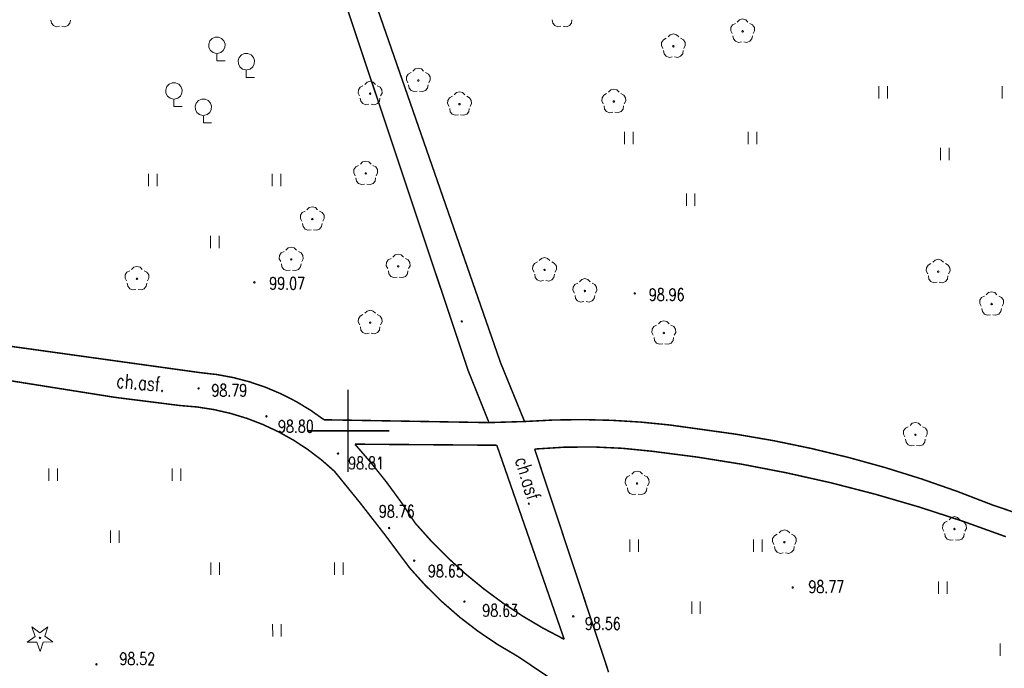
# Model space of a CAD drawing. Header units: metres. Extents: x 7501691 to 7504871, y 5814048 to 5814963.
# Tile 62 of 89: x 7504210 to 7504269, y 5814588 to 5814627. Entities that reach past the tile are written whole.
import ezdxf
from ezdxf.enums import TextEntityAlignment as Align

# ---------------------------------------------------------------- set-up
doc = ezdxf.new("R2010")
doc.units = ezdxf.units.M
doc.header["$MEASUREMENT"] = 0
for name, pattern in [('1', [0]), ('11', [3, 2.5, -0.5]), ('KOC', [1.5, 1, -0.5])]:
    doc.linetypes.add(name, pattern=pattern)
doc.layers.get('0').update_dxf_attribs({"linetype": 'CONTINUOUS'})
for name, color, linetype, lineweight in [('KRZYZE_L_0', 7, '1', 18), ('SDROK_T_1', 7, 'CONTINUOUS', 18), ('SDRPK_L_2', 7, 'KOC', 18), ('SDRPK_L_5', 7, '11', 18), ('SZZPZ_T_0', 3, 'CONTINUOUS', 18), ('WUKOS_T_1', 7, 'CONTINUOUS', 15), ('WWRPH_T_1', 7, 'CONTINUOUS', 18)]:
    doc.layers.add(name, color=color, linetype=linetype, lineweight=lineweight)
doc.styles.add('STYL_ARIAL', font='simplex', dxfattribs={"width": 0.75, "oblique": 0.1})

# ---------------------------------------------------------------- blocks, each defined once
blk = doc.blocks.new('fdsgfdhgfjh')
at = {"layer": 'KRZYZE_L_0', "color": 7, "linetype": '1', "const_width": 0.09}
for points in [[(37.25, -186.2), (37.25, -181.2)], [(34.75, -183.7), (39.75, -183.7)]]:
    blk.add_lwpolyline(points, dxfattribs=at)
at = {"layer": 'SDRPK_L_2', "color": 7, "const_width": 0.09}
blk.add_lwpolyline([(45.8, -183.205), (47.961, -183.139)], dxfattribs=at)
at = {"layer": 'SDRPK_L_5', "color": 7, "const_width": 0.09}
for points in [[(46.504, -179.572), (36.59, -151.066)], [(35.201, -152.106), (44.534, -180.042)], [(28.274, -180.174), (15.837, -178.447)], [(47.961, -183.139), (46.504, -179.572)], [(15.771, -180.509), (23.087, -181.671)], [(28.274, -180.174), (29.286, -180.289), (30.288, -180.475), (31.273, -180.733), (32.238, -181.061), (33.177, -181.457), (34.085, -181.919), (34.957, -182.445), (35.79, -183.033)], [(44.534, -180.042), (45.8, -183.205)], [(23.087, -181.671), (27.044, -182.169)], [(27.044, -182.169), (28.081, -182.256), (29.109, -182.416), (30.123, -182.648), (31.119, -182.952), (32.09, -183.325), (33.032, -183.766), (33.941, -184.272), (34.812, -184.842), (35.64, -185.471), (36.422, -186.158)], [(45.8, -183.205), (35.79, -183.033)], [(47.961, -183.139), (49.727, -183.047), (51.494, -183.023), (53.261, -183.066), (55.025, -183.175), (56.784, -183.351), (58.535, -183.594)], [(58.535, -183.594), (60.825, -183.913), (63.104, -184.306), (65.368, -184.775), (67.616, -185.317), (69.844, -185.932), (72.052, -186.621), (74.235, -187.382), (76.393, -188.214)], [(46.276, -184.578), (37.664, -184.513)], [(37.664, -184.513), (38.652, -185.652), (39.593, -186.831), (40.483, -188.048), (41.322, -189.301)], [(50.368, -196.349), (46.276, -184.578)], [(48.571, -184.81), (50.35, -184.698), (52.132, -184.682), (53.913, -184.764), (55.687, -184.942)], [(48.571, -184.81), (53.062, -198.344)], [(55.687, -184.942), (58.434, -185.295), (61.168, -185.733), (63.888, -186.257), (66.59, -186.864), (69.271, -187.556), (71.93, -188.331), (74.564, -189.188), (77.169, -190.126)], [(36.422, -186.158), (37.981, -188.077), (39.5, -190.028), (40.979, -192.01)], [(104.227, -197.586), (76.393, -188.214)], [(50.368, -196.349), (49.09, -195.679), (47.847, -194.944), (46.644, -194.147), (45.483, -193.289), (44.368, -192.373), (43.301, -191.402), (42.285, -190.376), (41.322, -189.301)], [(47.564, -197.396), (46.336, -196.672), (45.154, -195.874), (44.023, -195.006), (42.948, -194.07), (41.932, -193.07), (40.979, -192.01)], [(47.564, -197.396), (51.122, -199.79)]]:
    blk.add_lwpolyline(points, dxfattribs=at)
at = {"layer": 'SZZPZ_T_0', "color": 7}
for points in [[(19.736, -159.165), (19.545, -159.195), (19.364, -159.125), (19.242, -158.975), (19.211, -158.784)], [(20.398, -158.783), (20.368, -158.975), (20.246, -159.125), (20.065, -159.195), (19.874, -159.165)], [(50.169, -159.16), (49.978, -159.19), (49.797, -159.12), (49.675, -158.97), (49.645, -158.779)], [(50.832, -158.779), (50.801, -158.97), (50.679, -159.12), (50.498, -159.19), (50.307, -159.16)], [(60.874, -158.906), (61.011, -158.77), (61.198, -158.719), (61.385, -158.769), (61.522, -158.906)], [(60.562, -159.604), (60.475, -159.431), (60.485, -159.238), (60.59, -159.075), (60.763, -158.987)], [(61.198, -159.425), (61.23, -159.438), (61.243, -159.47), (61.23, -159.501), (61.198, -159.515), (61.167, -159.501), (61.153, -159.47), (61.167, -159.438), (61.198, -159.425)], [(61.634, -158.987), (61.806, -159.075), (61.912, -159.238), (61.922, -159.431), (61.834, -159.604)], [(29.252, -160.812), (29.056, -160.757), (28.898, -160.628), (28.805, -160.447), (28.791, -160.244), (28.86, -160.053), (28.999, -159.904), (29.185, -159.823), (29.389, -159.823), (29.576, -159.904), (29.715, -160.052), (29.783, -160.244), (29.77, -160.447), (29.676, -160.628), (29.519, -160.757), (29.323, -160.812)], [(56.359, -160.509), (56.272, -160.336), (56.282, -160.143), (56.387, -159.981), (56.56, -159.892)], [(56.671, -159.811), (56.808, -159.675), (56.995, -159.625), (57.182, -159.675), (57.32, -159.811)], [(57.431, -159.892), (57.603, -159.98), (57.709, -160.143), (57.719, -160.336), (57.631, -160.509)], [(61.13, -160.116), (60.938, -160.146), (60.758, -160.076), (60.636, -159.926), (60.605, -159.735)], [(61.792, -159.735), (61.761, -159.926), (61.639, -160.076), (61.458, -160.146), (61.267, -160.116)], [(56.927, -161.021), (56.735, -161.051), (56.555, -160.982), (56.433, -160.831), (56.402, -160.64)], [(56.995, -160.33), (57.027, -160.343), (57.04, -160.375), (57.027, -160.407), (56.995, -160.42), (56.963, -160.407), (56.95, -160.375), (56.963, -160.343), (56.995, -160.33)], [(57.589, -160.64), (57.558, -160.831), (57.436, -160.981), (57.255, -161.051), (57.064, -161.021)], [(29.287, -160.812), (29.287, -161.262)], [(29.287, -161.262), (29.787, -161.262)], [(31.037, -161.812), (30.842, -161.757), (30.684, -161.628), (30.591, -161.447), (30.577, -161.244), (30.646, -161.052), (30.785, -160.904), (30.971, -160.823), (31.175, -160.823), (31.361, -160.904), (31.501, -161.052), (31.569, -161.244), (31.555, -161.447), (31.462, -161.628), (31.305, -161.757), (31.109, -161.812)], [(31.073, -161.812), (31.073, -162.262)], [(41.189, -161.889), (41.326, -161.752), (41.513, -161.702), (41.7, -161.752), (41.837, -161.889)], [(31.073, -162.262), (31.573, -162.262)], [(38.263, -162.687), (38.4, -162.551), (38.587, -162.501), (38.774, -162.551), (38.911, -162.687)], [(40.877, -162.587), (40.789, -162.414), (40.8, -162.221), (40.905, -162.058), (41.077, -161.97)], [(41.513, -162.407), (41.545, -162.42), (41.558, -162.452), (41.545, -162.484), (41.513, -162.497), (41.481, -162.484), (41.468, -162.452), (41.481, -162.42), (41.513, -162.407)], [(41.948, -161.97), (42.121, -162.058), (42.226, -162.22), (42.237, -162.414), (42.149, -162.586)], [(26.645, -163.579), (26.449, -163.524), (26.292, -163.395), (26.198, -163.214), (26.185, -163.011), (26.253, -162.82), (26.392, -162.671), (26.579, -162.59), (26.782, -162.59), (26.969, -162.671), (27.108, -162.82), (27.177, -163.011), (27.163, -163.214), (27.07, -163.395), (26.912, -163.524), (26.716, -163.579)], [(37.951, -163.385), (37.863, -163.212), (37.874, -163.019), (37.979, -162.857), (38.151, -162.768)], [(39.022, -162.768), (39.195, -162.856), (39.3, -163.019), (39.31, -163.212), (39.223, -163.385)], [(41.444, -163.099), (41.253, -163.128), (41.072, -163.059), (40.95, -162.908), (40.92, -162.717)], [(42.106, -162.717), (42.076, -162.908), (41.954, -163.059), (41.773, -163.128), (41.582, -163.098)], [(43.69, -163.325), (43.827, -163.188), (44.014, -163.138), (44.201, -163.188), (44.338, -163.325)], [(53.054, -163.164), (53.191, -163.027), (53.378, -162.977), (53.565, -163.027), (53.702, -163.164)], [(69.459, -163.539), (69.459, -162.789)], [(69.984, -163.539), (69.984, -162.789)], [(76.959, -163.538), (76.959, -162.788)], [(26.681, -163.579), (26.681, -164.03)], [(28.431, -164.579), (28.235, -164.524), (28.077, -164.395), (27.984, -164.214), (27.971, -164.011), (28.039, -163.819), (28.178, -163.671), (28.365, -163.59), (28.568, -163.59), (28.755, -163.671), (28.894, -163.819), (28.962, -164.011), (28.949, -164.214), (28.856, -164.395), (28.698, -164.524), (28.502, -164.579)], [(38.518, -163.897), (38.327, -163.927), (38.146, -163.857), (38.024, -163.707), (37.993, -163.516)], [(38.587, -163.206), (38.619, -163.219), (38.632, -163.251), (38.619, -163.283), (38.587, -163.296), (38.555, -163.283), (38.542, -163.251), (38.555, -163.219), (38.587, -163.206)], [(39.18, -163.516), (39.15, -163.707), (39.028, -163.857), (38.847, -163.927), (38.656, -163.897)], [(43.378, -164.023), (43.29, -163.85), (43.301, -163.657), (43.406, -163.494), (43.578, -163.406)], [(44.449, -163.406), (44.622, -163.494), (44.727, -163.656), (44.737, -163.85), (44.65, -164.022)], [(52.742, -163.862), (52.654, -163.689), (52.665, -163.496), (52.77, -163.333), (52.942, -163.245)], [(53.378, -163.682), (53.41, -163.695), (53.423, -163.727), (53.41, -163.759), (53.378, -163.772), (53.346, -163.759), (53.333, -163.727), (53.346, -163.695), (53.378, -163.682)], [(53.813, -163.245), (53.986, -163.333), (54.091, -163.495), (54.101, -163.689), (54.014, -163.861)], [(26.681, -164.03), (27.181, -164.03)], [(43.945, -164.535), (43.754, -164.565), (43.573, -164.495), (43.451, -164.345), (43.421, -164.154)], [(44.014, -163.843), (44.046, -163.857), (44.059, -163.888), (44.046, -163.92), (44.014, -163.933), (43.982, -163.92), (43.969, -163.888), (43.982, -163.857), (44.014, -163.843)], [(44.607, -164.153), (44.577, -164.345), (44.455, -164.495), (44.274, -164.565), (44.083, -164.535)], [(53.309, -164.374), (53.118, -164.404), (52.937, -164.334), (52.815, -164.184), (52.785, -163.992)], [(53.971, -163.992), (53.941, -164.184), (53.819, -164.334), (53.638, -164.403), (53.447, -164.374)], [(28.467, -164.579), (28.467, -165.029)], [(28.467, -165.029), (28.967, -165.029)], [(54.03, -166.309), (54.03, -165.559)], [(54.555, -166.309), (54.555, -165.559)], [(61.53, -166.307), (61.53, -165.557)], [(62.055, -166.307), (62.055, -165.557)], [(73.21, -167.289), (73.21, -166.539)], [(73.735, -167.289), (73.735, -166.539)], [(37.686, -168.227), (37.598, -168.054), (37.608, -167.861), (37.714, -167.698), (37.886, -167.61)], [(37.997, -167.529), (38.134, -167.392), (38.321, -167.342), (38.509, -167.392), (38.646, -167.529)], [(38.757, -167.61), (38.929, -167.698), (39.035, -167.861), (39.045, -168.054), (38.958, -168.227)], [(25.141, -168.867), (25.14, -168.117)], [(25.666, -168.867), (25.666, -168.117)], [(32.641, -168.866), (32.64, -168.116)], [(33.166, -168.866), (33.166, -168.116)], [(38.253, -168.739), (38.062, -168.769), (37.881, -168.699), (37.759, -168.549), (37.728, -168.358)], [(38.322, -168.047), (38.353, -168.061), (38.367, -168.092), (38.353, -168.124), (38.322, -168.137), (38.29, -168.124), (38.277, -168.092), (38.29, -168.061), (38.322, -168.047)], [(38.915, -168.357), (38.884, -168.549), (38.763, -168.699), (38.582, -168.769), (38.39, -168.739)], [(57.781, -170.058), (57.781, -169.308)], [(58.306, -170.058), (58.306, -169.308)], [(34.752, -170.296), (34.889, -170.16), (35.077, -170.11), (35.264, -170.16), (35.401, -170.296)], [(34.441, -170.994), (34.353, -170.821), (34.363, -170.628), (34.469, -170.465), (34.641, -170.377)], [(35.077, -170.815), (35.108, -170.828), (35.122, -170.86), (35.108, -170.891), (35.077, -170.905), (35.045, -170.891), (35.032, -170.86), (35.045, -170.828), (35.077, -170.815)], [(35.512, -170.377), (35.685, -170.465), (35.79, -170.628), (35.8, -170.821), (35.713, -170.994)], [(35.008, -171.506), (34.817, -171.536), (34.636, -171.466), (34.514, -171.316), (34.483, -171.125)], [(35.67, -171.125), (35.639, -171.316), (35.518, -171.466), (35.337, -171.536), (35.145, -171.506)], [(28.891, -172.616), (28.891, -171.866)], [(29.416, -172.616), (29.416, -171.866)], [(33.476, -172.744), (33.613, -172.607), (33.8, -172.557), (33.987, -172.607), (34.124, -172.744)], [(33.164, -173.442), (33.077, -173.269), (33.087, -173.076), (33.192, -172.913), (33.365, -172.825)], [(33.8, -173.262), (33.832, -173.275), (33.845, -173.307), (33.832, -173.339), (33.8, -173.352), (33.768, -173.339), (33.755, -173.307), (33.768, -173.275), (33.8, -173.262)], [(34.236, -172.825), (34.408, -172.913), (34.513, -173.075), (34.524, -173.269), (34.436, -173.441)], [(39.655, -173.866), (39.567, -173.694), (39.578, -173.5), (39.683, -173.338), (39.855, -173.249)], [(39.967, -173.169), (40.104, -173.032), (40.291, -172.982), (40.478, -173.032), (40.615, -173.168)], [(40.727, -173.249), (40.899, -173.338), (41.004, -173.5), (41.015, -173.693), (40.927, -173.866)], [(48.852, -173.38), (48.989, -173.243), (49.176, -173.193), (49.363, -173.243), (49.501, -173.38)], [(72.741, -173.482), (72.878, -173.346), (73.065, -173.296), (73.252, -173.346), (73.39, -173.482)], [(24.112, -173.916), (24.249, -173.779), (24.436, -173.729), (24.623, -173.779), (24.76, -173.916)], [(33.731, -173.954), (33.54, -173.984), (33.359, -173.914), (33.237, -173.764), (33.207, -173.572)], [(34.394, -173.572), (34.363, -173.764), (34.241, -173.914), (34.06, -173.983), (33.869, -173.954)], [(40.291, -173.687), (40.323, -173.7), (40.336, -173.732), (40.323, -173.764), (40.291, -173.777), (40.259, -173.764), (40.246, -173.732), (40.259, -173.7), (40.291, -173.687)], [(48.541, -174.078), (48.453, -173.905), (48.463, -173.712), (48.568, -173.549), (48.741, -173.461)], [(49.176, -173.898), (49.208, -173.911), (49.221, -173.943), (49.208, -173.975), (49.176, -173.988), (49.145, -173.975), (49.131, -173.943), (49.145, -173.911), (49.176, -173.898)], [(49.612, -173.461), (49.784, -173.549), (49.89, -173.711), (49.9, -173.905), (49.812, -174.077)], [(72.429, -174.18), (72.342, -174.008), (72.352, -173.814), (72.457, -173.652), (72.63, -173.563)], [(73.501, -173.563), (73.673, -173.652), (73.779, -173.814), (73.789, -174.007), (73.701, -174.18)], [(23.8, -174.614), (23.713, -174.441), (23.723, -174.248), (23.828, -174.085), (24.001, -173.997)], [(24.436, -174.434), (24.468, -174.447), (24.481, -174.479), (24.468, -174.511), (24.436, -174.524), (24.404, -174.511), (24.391, -174.479), (24.404, -174.447), (24.436, -174.434)], [(24.872, -173.997), (25.044, -174.085), (25.15, -174.247), (25.16, -174.441), (25.072, -174.613)], [(40.223, -174.378), (40.031, -174.408), (39.85, -174.339), (39.728, -174.188), (39.698, -173.997)], [(40.885, -173.997), (40.854, -174.188), (40.732, -174.339), (40.551, -174.408), (40.36, -174.378)], [(49.108, -174.59), (48.916, -174.62), (48.736, -174.55), (48.614, -174.4), (48.583, -174.208)], [(49.77, -174.208), (49.739, -174.4), (49.617, -174.55), (49.437, -174.619), (49.245, -174.59)], [(51.3, -174.656), (51.437, -174.52), (51.624, -174.47), (51.811, -174.52), (51.948, -174.656)], [(72.997, -174.692), (72.805, -174.722), (72.625, -174.653), (72.503, -174.502), (72.472, -174.311)], [(73.065, -174.001), (73.097, -174.014), (73.11, -174.046), (73.097, -174.078), (73.065, -174.091), (73.034, -174.078), (73.02, -174.046), (73.034, -174.014), (73.065, -174.001)], [(73.659, -174.311), (73.628, -174.502), (73.506, -174.653), (73.326, -174.722), (73.134, -174.692)], [(24.368, -175.126), (24.176, -175.156), (23.996, -175.086), (23.873, -174.936), (23.843, -174.744)], [(25.03, -174.744), (24.999, -174.936), (24.877, -175.086), (24.696, -175.155), (24.505, -175.126)], [(50.988, -175.354), (50.9, -175.181), (50.911, -174.988), (51.016, -174.826), (51.188, -174.737)], [(52.06, -174.737), (52.232, -174.825), (52.337, -174.988), (52.348, -175.181), (52.26, -175.354)], [(51.555, -175.866), (51.364, -175.896), (51.183, -175.827), (51.061, -175.676), (51.031, -175.485)], [(51.624, -175.175), (51.656, -175.188), (51.669, -175.22), (51.656, -175.252), (51.624, -175.265), (51.592, -175.252), (51.579, -175.22), (51.592, -175.188), (51.624, -175.175)], [(52.218, -175.485), (52.187, -175.676), (52.065, -175.826), (51.884, -175.896), (51.693, -175.866)], [(75.675, -176.148), (75.588, -175.976), (75.598, -175.782), (75.703, -175.62), (75.876, -175.531)], [(75.987, -175.451), (76.124, -175.314), (76.311, -175.264), (76.498, -175.314), (76.635, -175.45)], [(76.747, -175.531), (76.919, -175.62), (77.025, -175.782), (77.035, -175.975), (76.947, -176.148)], [(76.243, -176.66), (76.051, -176.69), (75.871, -176.621), (75.748, -176.47), (75.718, -176.279)], [(76.311, -175.969), (76.343, -175.982), (76.356, -176.014), (76.343, -176.046), (76.311, -176.059), (76.279, -176.046), (76.266, -176.014), (76.279, -175.982), (76.311, -175.969)], [(76.905, -176.279), (76.874, -176.47), (76.752, -176.621), (76.571, -176.69), (76.38, -176.66)], [(37.953, -177.272), (37.866, -177.099), (37.876, -176.906), (37.981, -176.743), (38.154, -176.655)], [(38.265, -176.574), (38.402, -176.437), (38.589, -176.387), (38.776, -176.437), (38.913, -176.574)], [(39.025, -176.655), (39.197, -176.743), (39.302, -176.905), (39.313, -177.099), (39.225, -177.271)], [(38.52, -177.784), (38.329, -177.814), (38.148, -177.744), (38.026, -177.594), (37.996, -177.402)], [(38.589, -177.092), (38.621, -177.105), (38.634, -177.137), (38.621, -177.169), (38.589, -177.182), (38.557, -177.169), (38.544, -177.137), (38.557, -177.105), (38.589, -177.092)], [(39.183, -177.402), (39.152, -177.594), (39.03, -177.744), (38.849, -177.813), (38.658, -177.783)], [(55.777, -177.907), (55.689, -177.735), (55.7, -177.541), (55.805, -177.379), (55.977, -177.29)], [(56.088, -177.21), (56.226, -177.073), (56.413, -177.023), (56.6, -177.073), (56.737, -177.209)], [(56.848, -177.29), (57.021, -177.379), (57.126, -177.541), (57.137, -177.734), (57.049, -177.907)], [(56.344, -178.419), (56.153, -178.449), (55.972, -178.38), (55.85, -178.229), (55.82, -178.038)], [(56.413, -177.728), (56.445, -177.741), (56.458, -177.773), (56.445, -177.805), (56.413, -177.818), (56.381, -177.805), (56.368, -177.773), (56.381, -177.741), (56.413, -177.728)], [(57.006, -178.038), (56.976, -178.229), (56.854, -178.38), (56.673, -178.449), (56.482, -178.419)], [(71.048, -184.077), (70.96, -183.904), (70.97, -183.711), (71.076, -183.548), (71.248, -183.46)], [(71.359, -183.379), (71.497, -183.242), (71.684, -183.192), (71.871, -183.242), (72.008, -183.379)], [(72.119, -183.46), (72.292, -183.548), (72.397, -183.71), (72.407, -183.904), (72.32, -184.076)], [(71.684, -183.897), (71.715, -183.91), (71.729, -183.942), (71.715, -183.974), (71.684, -183.987), (71.652, -183.974), (71.639, -183.942), (71.652, -183.91), (71.684, -183.897)], [(71.615, -184.589), (71.424, -184.618), (71.243, -184.549), (71.121, -184.399), (71.09, -184.207)], [(72.277, -184.207), (72.247, -184.398), (72.125, -184.549), (71.944, -184.618), (71.753, -184.588)], [(19.078, -186.745), (19.078, -185.995)], [(19.603, -186.745), (19.603, -185.995)], [(26.578, -186.744), (26.578, -185.994)], [(27.103, -186.744), (27.103, -185.994)], [(54.157, -187.032), (54.069, -186.859), (54.08, -186.666), (54.185, -186.504), (54.357, -186.415)], [(54.469, -186.334), (54.606, -186.198), (54.793, -186.148), (54.98, -186.198), (55.117, -186.334)], [(55.228, -186.415), (55.401, -186.503), (55.506, -186.666), (55.516, -186.859), (55.429, -187.032)], [(54.793, -186.853), (54.825, -186.866), (54.838, -186.898), (54.825, -186.93), (54.793, -186.943), (54.761, -186.93), (54.748, -186.898), (54.761, -186.866), (54.793, -186.853)], [(54.724, -187.544), (54.533, -187.574), (54.352, -187.505), (54.23, -187.354), (54.2, -187.163)], [(55.386, -187.163), (55.356, -187.354), (55.234, -187.504), (55.053, -187.574), (54.862, -187.544)], [(73.418, -189.796), (73.33, -189.623), (73.34, -189.43), (73.446, -189.267), (73.618, -189.179)], [(73.729, -189.098), (73.866, -188.961), (74.053, -188.911), (74.241, -188.961), (74.378, -189.098)], [(74.489, -189.179), (74.661, -189.267), (74.767, -189.429), (74.777, -189.623), (74.69, -189.796)], [(22.829, -190.494), (22.829, -189.744)], [(23.354, -190.494), (23.354, -189.744)], [(63.096, -190.596), (63.008, -190.423), (63.019, -190.229), (63.124, -190.067), (63.296, -189.979)], [(63.407, -189.898), (63.545, -189.761), (63.732, -189.711), (63.919, -189.761), (64.056, -189.898)], [(64.167, -189.978), (64.34, -190.067), (64.445, -190.229), (64.456, -190.423), (64.368, -190.595)], [(73.985, -190.308), (73.793, -190.338), (73.613, -190.268), (73.491, -190.118), (73.46, -189.927)], [(74.054, -189.616), (74.085, -189.63), (74.099, -189.661), (74.085, -189.693), (74.054, -189.706), (74.022, -189.693), (74.009, -189.661), (74.022, -189.63), (74.054, -189.616)], [(74.647, -189.926), (74.616, -190.118), (74.494, -190.268), (74.314, -190.338), (74.122, -190.308)], [(54.354, -191.049), (54.354, -190.299)], [(54.879, -191.049), (54.878, -190.299)], [(61.854, -191.048), (61.854, -190.298)], [(62.379, -191.048), (62.378, -190.298)], [(63.732, -190.416), (63.764, -190.429), (63.777, -190.461), (63.764, -190.493), (63.732, -190.506), (63.7, -190.493), (63.687, -190.461), (63.7, -190.429), (63.732, -190.416)], [(63.663, -191.107), (63.472, -191.137), (63.291, -191.068), (63.169, -190.917), (63.139, -190.726)], [(64.325, -190.726), (64.295, -190.917), (64.173, -191.068), (63.992, -191.137), (63.801, -191.107)], [(28.922, -192.436), (28.922, -191.686)], [(29.447, -192.436), (29.447, -191.686)], [(36.422, -192.435), (36.422, -191.685)], [(36.947, -192.435), (36.947, -191.685)], [(73.082, -193.6), (73.082, -192.85)], [(73.607, -193.6), (73.607, -192.85)], [(58.104, -194.798), (58.104, -194.048)], [(58.629, -194.798), (58.629, -194.048)], [(18.056, -195.603), (18.546, -195.949)], [(18.248, -196.171), (18.056, -195.603)], [(18.546, -195.949), (19.027, -195.59)], [(19.027, -195.59), (18.848, -196.163)], [(32.673, -196.186), (32.672, -195.436)], [(33.197, -196.186), (33.197, -195.436)], [(17.767, -196.53), (18.248, -196.171)], [(18.367, -196.522), (17.767, -196.53)], [(18.56, -197.09), (18.367, -196.522)], [(18.55, -196.22), (18.581, -196.233), (18.595, -196.265), (18.581, -196.296), (18.55, -196.31), (18.518, -196.296), (18.505, -196.265), (18.518, -196.233), (18.55, -196.22)], [(18.738, -196.517), (18.56, -197.09)], [(19.338, -196.51), (18.738, -196.517)], [(18.848, -196.163), (19.338, -196.51)], [(76.833, -197.349), (76.833, -196.599)]]:
    blk.add_lwpolyline(points, dxfattribs=at)
at = {"layer": 'WWRPH_T_1', "color": 7}
for points in [[(31.56, -174.653), (31.592, -174.666), (31.605, -174.698), (31.592, -174.729), (31.56, -174.743), (31.528, -174.729), (31.515, -174.698), (31.528, -174.666), (31.56, -174.653)], [(54.649, -175.326), (54.681, -175.34), (54.694, -175.371), (54.681, -175.403), (54.649, -175.416), (54.617, -175.403), (54.604, -175.371), (54.617, -175.34), (54.649, -175.326)], [(44.149, -177.022), (44.181, -177.035), (44.194, -177.067), (44.181, -177.098), (44.149, -177.112), (44.117, -177.098), (44.104, -177.067), (44.117, -177.035), (44.149, -177.022)], [(28.174, -181.089), (28.205, -181.102), (28.219, -181.134), (28.205, -181.166), (28.174, -181.179), (28.142, -181.166), (28.129, -181.134), (28.142, -181.102), (28.174, -181.089)], [(32.295, -182.782), (32.327, -182.795), (32.34, -182.827), (32.327, -182.859), (32.295, -182.872), (32.263, -182.859), (32.25, -182.827), (32.263, -182.795), (32.295, -182.782)], [(36.642, -185.039), (36.674, -185.052), (36.687, -185.084), (36.674, -185.116), (36.642, -185.129), (36.61, -185.116), (36.597, -185.084), (36.61, -185.052), (36.642, -185.039)], [(39.739, -189.555), (39.771, -189.568), (39.784, -189.6), (39.771, -189.632), (39.739, -189.645), (39.707, -189.632), (39.694, -189.6), (39.707, -189.568), (39.739, -189.555)], [(41.264, -191.531), (41.296, -191.544), (41.309, -191.576), (41.296, -191.607), (41.264, -191.621), (41.232, -191.607), (41.219, -191.576), (41.232, -191.544), (41.264, -191.531)], [(64.241, -193.164), (64.272, -193.177), (64.286, -193.209), (64.272, -193.241), (64.241, -193.254), (64.209, -193.241), (64.196, -193.209), (64.209, -193.177), (64.241, -193.164)], [(44.313, -194.014), (44.344, -194.027), (44.358, -194.059), (44.344, -194.091), (44.313, -194.104), (44.281, -194.091), (44.268, -194.059), (44.281, -194.027), (44.313, -194.014)], [(50.918, -194.916), (50.95, -194.929), (50.963, -194.961), (50.95, -194.993), (50.918, -195.006), (50.886, -194.993), (50.873, -194.961), (50.886, -194.929), (50.918, -194.916)], [(21.975, -197.828), (22.007, -197.841), (22.02, -197.873), (22.007, -197.905), (21.975, -197.918), (21.943, -197.905), (21.93, -197.873), (21.943, -197.841), (21.975, -197.828)]]:
    blk.add_lwpolyline(points, dxfattribs=at)
at = {"layer": 'SDROK_T_1', "color": 7, "style": 'STYL_ARIAL', "width": 0.75}
for rotation, p in [(355.0394, (24.665, -180.777)), (287.2507, (48.211, -186.734))]:
    blk.add_text('ch.asf.', height=0.875, rotation=rotation, dxfattribs=at).set_placement(p, align=Align.MIDDLE_CENTER)
at = {"layer": 'WUKOS_T_1', "color": 7, "style": 'STYL_ARIAL', "width": 0.75}
for s, p in [('99.07', (33.551, -174.758)), ('98.96', (56.588, -175.446)), ('98.79', (30.04, -181.25)), ('98.80', (34.084, -183.431)), ('98.81', (38.341, -185.664)), ('98.76', (40.204, -188.59)), ('98.65', (43.184, -192.208)), ('98.77', (66.275, -193.162)), ('98.63', (46.483, -194.602)), ('98.56', (52.708, -195.399)), ('98.52', (24.456, -197.531))]:
    blk.add_text(s, height=0.75, rotation=0.0091, dxfattribs=at).set_placement(p, align=Align.MIDDLE_CENTER)

msp = doc.modelspace()

# ---------------------------------------------------------------- block references
at = {"linetype": 'Continuous'}
msp.add_blockref('fdsgfdhgfjh', (7504192.35177, 5814786.13308), dxfattribs=at)

doc.saveas('drawing.dxf')
